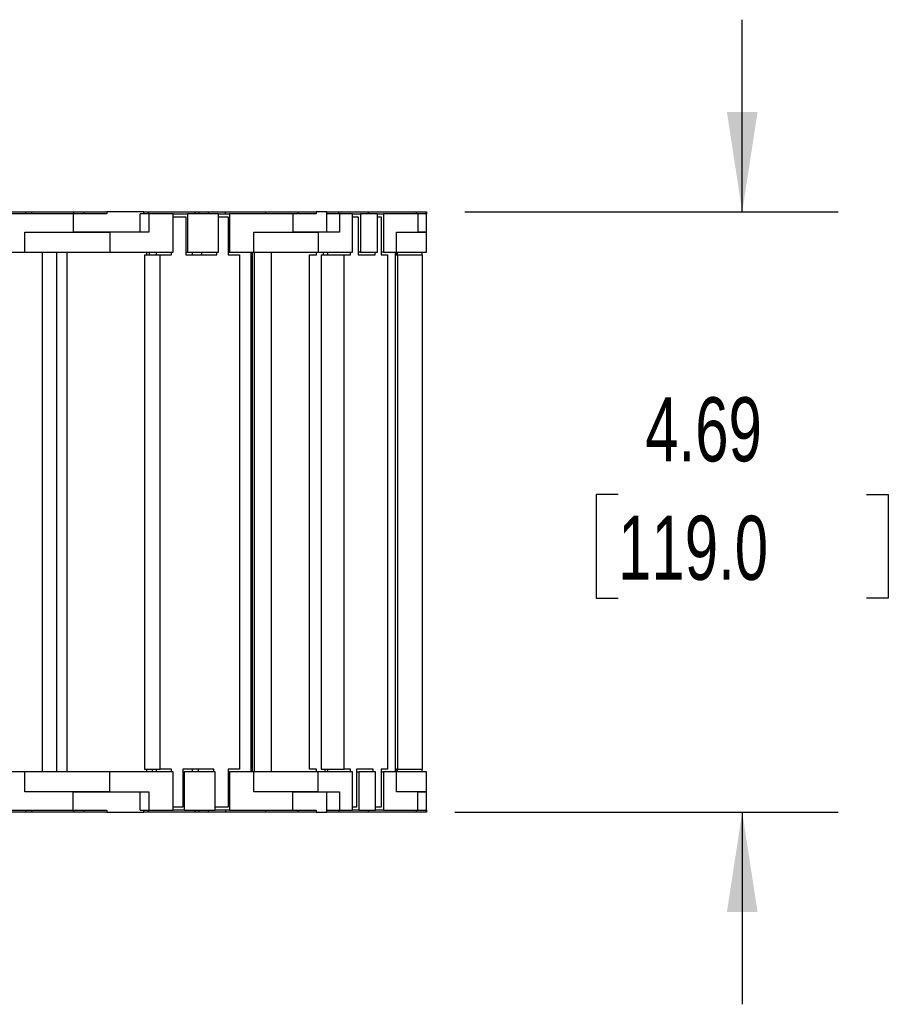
# Model space of a CAD drawing. Header units: inches. Extents: x 0 to 66, y 0 to 51.
# Tile 7 of 13: x 38.4 to 45.1, y 28.5 to 36.2. Entities that reach past the tile are written whole.
import ezdxf

# ---------------------------------------------------------------- set-up
doc = ezdxf.new("R2010")
doc.units = ezdxf.units.IN
doc.header["$LTSCALE"] = 6
doc.header["$MEASUREMENT"] = 0
doc.layers.add('DIMENSIONS', color=140, linetype='Continuous', lineweight=25)
doc.styles.add('SLDTEXTSTYLE0', font='TXT', dxfattribs={"width": 0.7})
doc.dimstyles.new('SLDDIMSTYLE1', dxfattribs={"dimtxt": 0.509766, "dimasz": 0.78, "dimexe": 0, "dimexo": 0.0625, "dimgap": 0.127441, "dimtad": 0, "dimtih": 1, "dimtoh": 1, "dimrnd": 1e-09, "dimzin": 12, "dimdsep": 46, "dimtxsty": 'SLDTEXTSTYLE0', "dimsah": 1, "dimcen": 0.09, "dimadec": 0, "dimazin": 3, "dimtfac": 1, "dimtmove": 0, "dimatfit": 0, "dimfxl": 0, "dimfrac": 2, "dimtolj": 1, "dimtzin": 12, "dimarcsym": 0})

# ---------------------------------------------------------------- blocks, each defined once
blk = doc.blocks.new('_D_4')
at = {"layer": 'DIMENSIONS'}
for p, q in [((44.0062, 34.6968), (44.0062, 36.1968)), ((41.8402, 34.6968), (44.7562, 34.6968)), ((43.0368, 32.4909), (42.8656, 32.4909)), ((42.8656, 32.4909), (42.8656, 31.6807)), ((44.9757, 32.4909), (45.1469, 32.4909)), ((45.1469, 32.4909), (45.1469, 31.6807)), ((42.8656, 31.6807), (43.0368, 31.6807)), ((45.1469, 31.6807), (44.9757, 31.6807)), ((41.7623, 30.0118), (44.7562, 30.0118)), ((44.0062, 30.0118), (44.0062, 28.5118))]:
    blk.add_line(p, q, dxfattribs=at)
for points in [[(44.0062, 34.6968), (44.1262, 35.4768), (43.8862, 35.4768)], [(44.0062, 30.0118), (43.8862, 29.2318), (44.1262, 29.2318)]]:
    blk.add_solid(points, dxfattribs=at)
at = {"layer": 'DIMENSIONS', "char_height": 0.5, "attachment_point": 1, "style": 'SLDTEXTSTYLE0'}
for s, insert in [('4.69', (43.2488, 33.2495)), ('119.0', (43.0368, 32.3252))]:
    blk.add_mtext(s, dxfattribs=dict(at, insert=insert))

msp = doc.modelspace()

# ---------------------------------------------------------------- linework, layer by layer
for p, q in [((38.7833, 34.6811), (38.17, 34.6811)), ((38.2953, 34.6968), (38.4088, 34.6968)), ((38.4088, 34.6968), (38.4088, 34.6811)), ((38.4088, 34.6968), (38.4588, 34.6968)), ((38.4588, 34.6968), (38.7846, 34.6968)), ((38.4588, 34.6811), (38.4588, 34.6968)), ((38.7833, 34.6811), (38.7833, 34.5393)), ((39.0448, 34.6811), (38.7833, 34.6811)), ((38.7846, 34.6968), (38.7846, 34.6811)), ((38.7846, 34.6968), (38.8678, 34.6968)), ((38.8678, 34.6811), (38.8678, 34.6968)), ((38.8678, 34.6968), (39.0448, 34.6968)), ((39.0448, 34.6968), (39.0448, 34.6811)), ((39.334, 34.6968), (39.0448, 34.6968)), ((39.3062, 34.5393), (39.3062, 34.6811)), ((39.373, 34.6811), (39.3062, 34.6811)), ((39.334, 34.6811), (39.334, 34.6968)), ((39.334, 34.6968), (39.3687, 34.6968)), ((39.3687, 34.6968), (39.7358, 34.6968)), ((39.3687, 34.6968), (39.3687, 34.6811)), ((39.373, 34.6811), (39.373, 34.5393)), ((39.5624, 34.6811), (39.373, 34.6811)), ((39.5624, 34.3818), (39.5624, 34.6811)), ((39.5624, 34.6811), (39.6742, 34.6811)), ((39.6742, 34.6811), (39.6742, 34.3818)), ((39.9163, 34.6811), (39.6742, 34.6811)), ((39.7358, 34.6968), (39.7358, 34.6811)), ((39.7358, 34.6968), (39.7631, 34.6968)), ((39.7358, 34.6811), (39.7358, 34.6968)), ((39.7631, 34.6968), (39.7631, 34.6811)), ((39.7631, 34.6968), (39.8368, 34.6968)), ((39.8368, 34.6968), (39.8368, 34.6811)), ((39.8368, 34.6968), (39.9715, 34.6968)), ((39.9163, 34.3818), (39.9163, 34.6811)), ((39.9163, 34.6811), (40.0032, 34.6811)), ((39.9715, 34.6968), (40.2829, 34.6968)), ((39.9715, 34.6811), (39.9715, 34.6968)), ((40.0032, 34.6811), (40.0032, 34.3818)), ((40.4968, 34.6811), (40.0032, 34.6811)), ((40.2829, 34.6968), (40.2829, 34.6811)), ((40.2829, 34.6968), (40.538, 34.6968)), ((40.4968, 34.6811), (40.4968, 34.5393)), ((40.6805, 34.6811), (40.4968, 34.6811)), ((40.538, 34.6811), (40.538, 34.6968)), ((40.538, 34.6968), (40.6805, 34.6968)), ((40.6805, 34.6968), (40.6805, 34.6811)), ((40.762, 34.6968), (40.6805, 34.6968)), ((40.762, 34.5393), (40.762, 34.6968)), ((40.762, 34.6968), (40.8559, 34.6968)), ((40.7628, 34.5393), (40.7628, 34.6811)), ((40.8609, 34.6811), (40.7628, 34.6811)), ((40.8559, 34.6968), (41.0874, 34.6968)), ((40.8559, 34.6811), (40.8559, 34.6968)), ((40.8609, 34.6811), (40.8609, 34.5393)), ((40.9641, 34.6811), (40.8609, 34.6811)), ((40.9641, 34.3818), (40.9641, 34.6811)), ((40.9641, 34.6811), (41.025, 34.6811)), ((41.025, 34.6811), (41.025, 34.3818)), ((41.157, 34.6811), (41.025, 34.6811)), ((41.0874, 34.6811), (41.0874, 34.6968)), ((41.0874, 34.6968), (41.0878, 34.6968)), ((41.0878, 34.6968), (41.0878, 34.6811)), ((41.0878, 34.6968), (41.4623, 34.6968)), ((41.157, 34.3818), (41.157, 34.6811)), ((41.157, 34.6811), (41.2043, 34.6811)), ((41.2043, 34.6811), (41.2043, 34.3818)), ((41.4733, 34.6811), (41.2043, 34.6811)), ((41.4623, 34.6811), (41.4623, 34.6968)), ((41.4623, 34.6968), (41.5399, 34.6968)), ((41.4733, 34.6811), (41.4733, 34.5393)), ((41.5399, 34.6811), (41.4733, 34.6811)), ((41.5399, 34.6968), (41.5399, 34.6811)), ((41.5402, 34.6968), (41.5399, 34.6968)), ((41.5402, 34.5393), (41.5402, 34.6968)), ((39.5624, 34.6575), (39.662, 34.6575)), ((39.662, 34.6575), (39.662, 34.3622)), ((39.9163, 34.6575), (39.9911, 34.6575)), ((39.9911, 34.6575), (39.9911, 34.3622)), ((40.9641, 34.6575), (41.0072, 34.6575)), ((41.0072, 34.6575), (41.0072, 34.3622)), ((41.157, 34.6575), (41.1865, 34.6575)), ((41.1865, 34.6575), (41.1865, 34.3622)), ((38.4053, 34.5393), (38.7833, 34.5393)), ((38.4053, 34.3818), (38.4053, 34.5393)), ((39.0688, 34.5393), (38.7833, 34.5393)), ((38.7833, 34.5393), (39.0688, 34.5393)), ((39.0688, 34.5393), (39.0688, 34.3818)), ((39.373, 34.5393), (39.0688, 34.5393)), ((40.1926, 34.5393), (40.4968, 34.5393)), ((40.1926, 34.3818), (40.1926, 34.5393)), ((40.6951, 34.5393), (40.4968, 34.5393)), ((40.4968, 34.5393), (40.6951, 34.5393)), ((40.6951, 34.5393), (40.6951, 34.3818)), ((40.8609, 34.5393), (40.6951, 34.5393)), ((41.3075, 34.5393), (41.4733, 34.5393)), ((41.3075, 34.3818), (41.3075, 34.5393)), ((41.5402, 34.5393), (41.4733, 34.5393)), ((41.4733, 34.5393), (41.5402, 34.5393)), ((41.5402, 34.3818), (41.5402, 34.5393)), ((38.17, 34.3818), (38.4053, 34.3818)), ((38.4053, 34.3818), (39.0688, 34.3818)), ((38.54, 34.3817), (38.54, 30.3267)), ((38.54, 34.3817), (38.6515, 34.3817)), ((38.6515, 34.3817), (38.6515, 30.3267)), ((38.6515, 34.3817), (38.7338, 34.3817)), ((38.7338, 34.3817), (38.7338, 30.3267)), ((38.7338, 34.3817), (39.3546, 34.3817)), ((39.0688, 34.3818), (39.5624, 34.3818)), ((39.2847, 34.3817), (39.2847, 34.3818)), ((39.3392, 34.3622), (39.3392, 30.3465)), ((39.3392, 34.3622), (39.4603, 34.3622)), ((39.3546, 34.3817), (39.3546, 34.3622)), ((39.3742, 34.3818), (39.3742, 34.3622)), ((39.4292, 34.3818), (39.4292, 34.3622)), ((39.4603, 30.3465), (39.4603, 34.3622)), ((39.4603, 34.3622), (39.5503, 34.3622)), ((39.5503, 34.3622), (39.5503, 34.3818)), ((39.6742, 34.3818), (39.662, 34.3818)), ((39.662, 34.3817), (39.7099, 34.3817)), ((39.662, 34.3622), (39.9042, 34.3622)), ((39.6742, 34.3818), (39.9163, 34.3818)), ((39.7099, 34.3817), (39.7099, 34.3622)), ((39.7099, 34.3817), (39.7831, 34.3817)), ((39.7389, 34.3818), (39.7389, 34.3817)), ((39.7831, 34.3818), (39.7831, 34.3622)), ((39.9042, 34.3622), (39.9042, 34.3818)), ((40.0032, 34.3818), (39.9911, 34.3818)), ((39.9911, 34.3817), (40.1691, 34.3817)), ((39.9911, 34.3622), (40.0811, 34.3622)), ((40.0032, 34.3818), (40.1926, 34.3818)), ((40.0811, 34.3622), (40.0811, 30.3465)), ((40.1691, 34.3817), (40.1691, 30.3267)), ((40.1797, 34.3817), (40.1797, 30.3267)), ((40.1797, 34.3817), (40.1954, 34.3817)), ((40.1926, 34.3818), (40.6951, 34.3818)), ((40.1954, 34.3817), (40.1954, 30.3267)), ((40.1954, 34.3817), (40.3292, 34.3817)), ((40.3292, 34.3817), (40.3292, 30.3267)), ((40.6284, 30.3465), (40.6284, 34.3622)), ((40.6284, 34.3622), (40.6815, 34.3622)), ((40.6815, 34.3622), (40.6815, 34.3818)), ((40.6951, 34.3818), (40.9641, 34.3818)), ((40.7195, 34.3622), (40.7195, 30.3465)), ((40.7195, 34.3622), (40.8973, 34.3622)), ((40.7328, 34.3818), (40.7328, 34.3622)), ((40.7686, 34.3818), (40.7686, 34.3622)), ((40.8973, 30.3465), (40.8973, 34.3622)), ((40.8973, 34.3622), (40.9463, 34.3622)), ((40.9463, 34.3622), (40.9463, 34.3818)), ((41.025, 34.3818), (41.0072, 34.3818)), ((41.0072, 34.3622), (41.1392, 34.3622)), ((41.025, 34.3818), (41.157, 34.3818)), ((41.1392, 34.3622), (41.1392, 34.3818)), ((41.2043, 34.3818), (41.1865, 34.3818)), ((41.1865, 34.3622), (41.2356, 34.3622)), ((41.2043, 34.3818), (41.3075, 34.3818)), ((41.2356, 34.3622), (41.2356, 30.3465)), ((41.2976, 30.3465), (41.2976, 34.3622)), ((41.2976, 34.3622), (41.2998, 34.3622)), ((41.2998, 34.3622), (41.2998, 34.3818)), ((41.302, 34.3818), (41.302, 34.3622)), ((41.302, 34.3622), (41.3082, 34.3622)), ((41.3075, 34.3818), (41.5402, 34.3818)), ((41.3082, 34.3622), (41.3082, 34.3818)), ((41.311, 34.3818), (41.311, 34.3622)), ((41.311, 34.3622), (41.3133, 34.3622)), ((41.3133, 34.3622), (41.3133, 30.3465)), ((41.3133, 34.3622), (41.5101, 34.3622)), ((41.5078, 34.3622), (41.5078, 34.3818)), ((41.5101, 30.3465), (41.5101, 34.3622)), ((38.4053, 30.3267), (38.17, 30.3267)), ((39.0688, 30.3267), (38.4053, 30.3267)), ((38.4053, 30.1692), (38.4053, 30.3267)), ((39.0688, 30.1692), (39.0688, 30.3267)), ((39.5624, 30.3267), (39.0688, 30.3267)), ((39.3392, 30.3465), (39.4603, 30.3465)), ((39.3546, 30.3465), (39.3546, 30.3267)), ((39.3998, 30.3465), (39.3998, 30.3267)), ((39.4292, 30.3465), (39.4292, 30.3267)), ((39.5503, 30.3465), (39.4603, 30.3465)), ((39.5503, 30.3267), (39.5503, 30.3465)), ((39.5624, 30.0275), (39.5624, 30.3267)), ((39.8794, 30.3465), (39.6372, 30.3465)), ((39.6372, 30.3465), (39.6372, 30.0512)), ((39.6372, 30.3267), (39.6493, 30.3267)), ((39.6388, 30.3465), (39.6388, 30.3267)), ((39.6493, 30.3267), (39.6493, 30.0275)), ((39.8914, 30.3267), (39.6493, 30.3267)), ((39.7099, 30.3465), (39.7099, 30.3267)), ((39.7583, 30.3465), (39.7583, 30.3267)), ((39.8794, 30.3267), (39.8794, 30.3465)), ((39.8914, 30.0275), (39.8914, 30.3267)), ((40.0811, 30.3465), (39.9911, 30.3465)), ((39.9911, 30.3465), (39.9911, 30.0512)), ((39.9911, 30.3267), (40.0032, 30.3267)), ((40.0032, 30.3267), (40.0032, 30.0275)), ((40.1926, 30.3267), (40.0032, 30.3267)), ((40.6951, 30.3267), (40.1926, 30.3267)), ((40.1926, 30.1692), (40.1926, 30.3267)), ((40.6815, 30.3465), (40.6284, 30.3465)), ((40.6815, 30.3267), (40.6815, 30.3465)), ((40.6951, 30.1692), (40.6951, 30.3267)), ((40.9641, 30.3267), (40.6951, 30.3267)), ((40.7195, 30.3465), (40.8973, 30.3465)), ((40.7475, 30.3465), (40.7475, 30.3267)), ((40.7686, 30.3465), (40.7686, 30.3267)), ((40.9463, 30.3465), (40.8973, 30.3465)), ((40.9463, 30.3267), (40.9463, 30.3465)), ((40.9641, 30.0275), (40.9641, 30.3267)), ((41.1257, 30.3465), (40.9937, 30.3465)), ((40.9937, 30.3465), (40.9937, 30.0512)), ((40.9937, 30.3267), (41.0115, 30.3267)), ((41.0115, 30.3267), (41.0115, 30.0275)), ((41.1434, 30.3267), (41.0115, 30.3267)), ((41.1257, 30.3267), (41.1257, 30.3465)), ((41.1434, 30.0275), (41.1434, 30.3267)), ((41.2356, 30.3465), (41.1865, 30.3465)), ((41.1865, 30.3465), (41.1865, 30.0512)), ((41.1865, 30.3267), (41.2043, 30.3267)), ((41.2043, 30.3267), (41.2043, 30.0275)), ((41.3075, 30.3267), (41.2043, 30.3267)), ((41.2998, 30.3465), (41.2976, 30.3465)), ((41.2998, 30.3267), (41.2998, 30.3465)), ((41.3088, 30.3465), (41.3027, 30.3465)), ((41.3027, 30.3465), (41.3027, 30.3267)), ((41.5402, 30.3267), (41.3075, 30.3267)), ((41.3075, 30.1692), (41.3075, 30.3267)), ((41.3088, 30.3267), (41.3088, 30.3465)), ((41.3133, 30.3465), (41.311, 30.3465)), ((41.311, 30.3465), (41.311, 30.3267)), ((41.3133, 30.3465), (41.5101, 30.3465)), ((41.5078, 30.3267), (41.5078, 30.3465)), ((41.5402, 30.1692), (41.5402, 30.3267)), ((38.7833, 30.1692), (38.4053, 30.1692)), ((38.7833, 30.1692), (39.0688, 30.1692)), ((38.7833, 30.0275), (38.7833, 30.1692)), ((39.0688, 30.1692), (38.7833, 30.1692)), ((39.0688, 30.1692), (39.373, 30.1692)), ((39.3062, 30.0275), (39.3062, 30.1692)), ((39.373, 30.1692), (39.373, 30.0275)), ((40.4968, 30.1692), (40.1926, 30.1692)), ((40.4968, 30.1692), (40.6951, 30.1692)), ((40.4968, 30.0275), (40.4968, 30.1692)), ((40.6951, 30.1692), (40.4968, 30.1692)), ((40.6951, 30.1692), (40.8609, 30.1692)), ((40.762, 30.0118), (40.762, 30.1692)), ((40.7628, 30.0275), (40.7628, 30.1692)), ((40.8609, 30.1692), (40.8609, 30.0275)), ((41.4733, 30.1692), (41.3075, 30.1692)), ((41.4733, 30.1692), (41.5402, 30.1692)), ((41.4733, 30.0275), (41.4733, 30.1692)), ((41.5402, 30.1692), (41.4733, 30.1692)), ((41.5402, 30.0118), (41.5402, 30.1692)), ((39.6372, 30.0512), (39.5624, 30.0512)), ((39.9911, 30.0512), (39.8914, 30.0512)), ((40.9937, 30.0512), (40.9641, 30.0512)), ((41.1865, 30.0512), (41.1434, 30.0512)), ((38.17, 30.0275), (38.7833, 30.0275)), ((38.4088, 30.0118), (38.2953, 30.0118)), ((38.4088, 30.0275), (38.4088, 30.0118)), ((38.4588, 30.0118), (38.4088, 30.0118)), ((38.4588, 30.0275), (38.4588, 30.0118)), ((38.7846, 30.0118), (38.4588, 30.0118)), ((38.7833, 30.0275), (39.0448, 30.0275)), ((38.7846, 30.0275), (38.7846, 30.0118)), ((38.8678, 30.0118), (38.7846, 30.0118)), ((38.8678, 30.0118), (38.8678, 30.0275)), ((39.0448, 30.0118), (38.8678, 30.0118)), ((39.0448, 30.0275), (39.0448, 30.0118)), ((39.0448, 30.0118), (39.334, 30.0118)), ((39.3062, 30.0275), (39.373, 30.0275)), ((39.334, 30.0118), (39.334, 30.0275)), ((39.3687, 30.0118), (39.334, 30.0118)), ((39.3687, 30.0275), (39.3687, 30.0118)), ((39.7358, 30.0118), (39.3687, 30.0118)), ((39.373, 30.0275), (39.5624, 30.0275)), ((39.6493, 30.0275), (39.5624, 30.0275)), ((39.6493, 30.0275), (39.8914, 30.0275)), ((39.7358, 30.0275), (39.7358, 30.0118)), ((39.7358, 30.0118), (39.7358, 30.0275)), ((39.7631, 30.0118), (39.7358, 30.0118)), ((39.7631, 30.0275), (39.7631, 30.0118)), ((39.8368, 30.0118), (39.7631, 30.0118)), ((39.8368, 30.0275), (39.8368, 30.0118)), ((39.9715, 30.0118), (39.8368, 30.0118)), ((40.0032, 30.0275), (39.8914, 30.0275)), ((39.9715, 30.0275), (39.9715, 30.0118)), ((40.2829, 30.0118), (39.9715, 30.0118)), ((40.0032, 30.0275), (40.4968, 30.0275)), ((40.2829, 30.0275), (40.2829, 30.0118)), ((40.538, 30.0118), (40.2829, 30.0118)), ((40.4968, 30.0275), (40.6805, 30.0275)), ((40.538, 30.0118), (40.538, 30.0275)), ((40.6805, 30.0118), (40.538, 30.0118)), ((40.6805, 30.0275), (40.6805, 30.0118)), ((40.6805, 30.0118), (40.762, 30.0118)), ((40.8559, 30.0118), (40.762, 30.0118)), ((40.7628, 30.0275), (40.8609, 30.0275)), ((40.8559, 30.0275), (40.8559, 30.0118)), ((41.0874, 30.0118), (40.8559, 30.0118)), ((40.8609, 30.0275), (40.9641, 30.0275)), ((41.0115, 30.0275), (40.9641, 30.0275)), ((41.0115, 30.0275), (41.1434, 30.0275)), ((41.0874, 30.0118), (41.0874, 30.0275)), ((41.0878, 30.0118), (41.0874, 30.0118)), ((41.0878, 30.0275), (41.0878, 30.0118)), ((41.4623, 30.0118), (41.0878, 30.0118)), ((41.2043, 30.0275), (41.1434, 30.0275)), ((41.2043, 30.0275), (41.4733, 30.0275)), ((41.4623, 30.0118), (41.4623, 30.0275)), ((41.5399, 30.0118), (41.4623, 30.0118)), ((41.4733, 30.0275), (41.5399, 30.0275)), ((41.5399, 30.0275), (41.5399, 30.0118)), ((41.5399, 30.0118), (41.5402, 30.0118))]:
    msp.add_line(p, q)

# ---------------------------------------------------------------- dimensions: what is measured, and where the dimension line sits
at = {"layer": 'DIMENSIONS'}
dim = msp.add_linear_dim(base=(44.00623, 30.01177), p1=(41.54016, 34.6968), p2=(41.46228, 30.01177), angle=90, dimstyle='SLDDIMSTYLE1', dxfattribs=at)
dim.commit()
dim.dimension.update_dxf_attribs({"geometry": '_D_4', "text_midpoint": (44.00623, 32.49087), "dimtype": 160})

doc.saveas('drawing.dxf')
